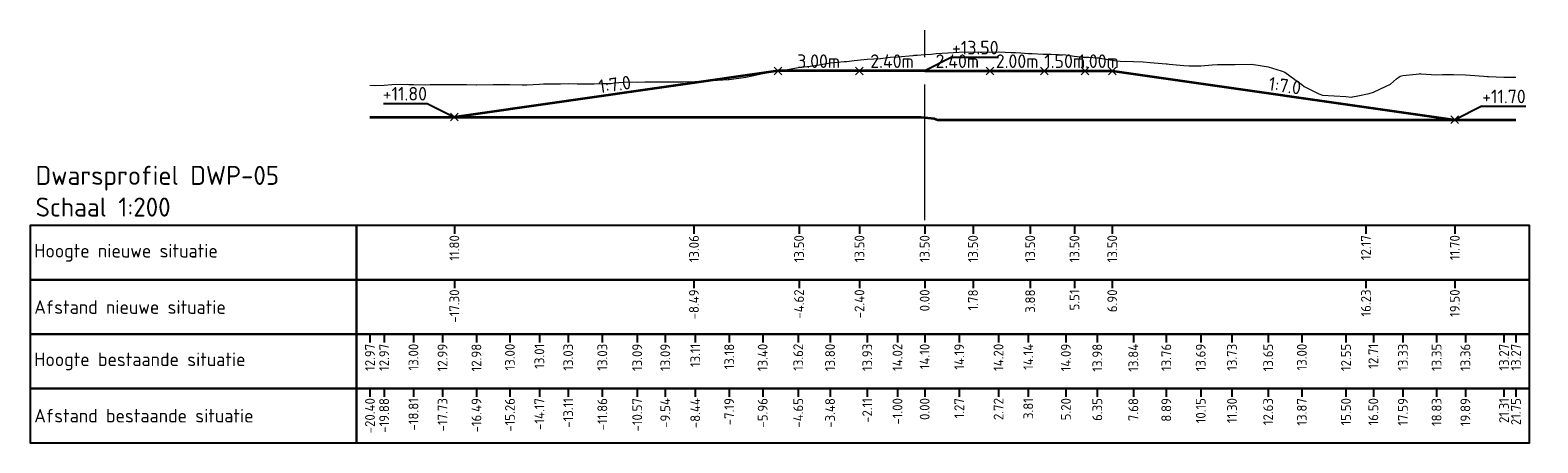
# Model space of a CAD drawing. Header units: metres. Extents: x 201888 to 228431, y 396158 to 403166.
# Tile 42 of 50: x 220626 to 220681, y 403150 to 403166. Entities that reach past the tile are written whole.
import ezdxf

# ---------------------------------------------------------------- set-up
doc = ezdxf.new("R2010")
doc.units = ezdxf.units.M
doc.linetypes.add('XX-STRAMIEN', pattern=[16, 10, -2, 2, -2])
for name, color, linetype, lineweight in [('B-WA-GW-MAAIVELD-G', 8, 'Continuous', 18), ('C3D-LABELS', 7, 'Continuous', 25), ('N-WA-GR-STRUWEEL-G', 92, 'Continuous', 35), ('N-WA-GW-AFWERKEN_INZAAIEN-G', 60, 'Continuous', 35), ('N-WA-GW-MAAIVELD-G', 90, 'Continuous', 35), ('N-WA-VH-VERHARDING_ASFALT-G', 252, 'Continuous', 35), ('N-WA-VH-VERHARDING_TEGEL-G', 252, 'Continuous', 35), ('X-XX-AL-AS-G', 1, 'XX-STRAMIEN', 18), ('X-XX-AL-DETAIL_1-S', 253, 'Continuous', 18), ('X-XX-AL-DETAIL_2-G', 7, 'Continuous', 25), ('X-XX-AL-T25', 7, 'Continuous', 25), ('X-XX-AL-T35', 7, 'Continuous', 35)]:
    doc.layers.add(name, color=color, linetype=linetype, lineweight=lineweight)
for name, color, linetype in [('C3D-SECTION', 7, 'Continuous'), ('C3D-SECTION_SECTIONVIEW', 7, 'Continuous'), ('C3D-SECTION_SECTIONVIEW_LABELING', 7, 'Continuous')]:
    doc.layers.add(name, color=color, linetype=linetype)
doc.styles.add('NLCS-ISO', font='NLCS-ISO.ttf')

# ---------------------------------------------------------------- blocks, each defined once
blk = doc.blocks.new('*U128')
at = {"layer": 'N-WA-GR-STRUWEEL-G', "color": 92, "linetype": 'Continuous', "lineweight": 35}
for p, q in [((220665.937, 402984.012), (220662.937, 402984.012)), ((220670.737, 402984.012), (220672.737, 402984.012)), ((220674.237, 402984.012), (220675.237, 402984.012))]:
    blk.add_line(p, q, dxfattribs=at)
at = {"layer": 'N-WA-GW-AFWERKEN_INZAAIEN-G', "color": 60, "linetype": 'Continuous', "lineweight": 35}
for p, q in [((220662.937, 402984.012), (220651.037, 402982.312)), ((220675.237, 402984.012), (220687.837, 402982.212))]:
    blk.add_line(p, q, dxfattribs=at)
at = {"layer": 'N-WA-VH-VERHARDING_ASFALT-G', "color": 252, "linetype": 'Continuous', "lineweight": 35}
for q in [(220665.937, 402984.012), (220670.737, 402984.012)]:
    blk.add_line((220668.337, 402984.012), q, dxfattribs=at)
at = {"layer": 'N-WA-VH-VERHARDING_TEGEL-G', "color": 252, "linetype": 'Continuous', "lineweight": 35}
blk.add_line((220672.737, 402984.012), (220674.237, 402984.012), dxfattribs=at)
at = {"layer": 'X-XX-AL-DETAIL_1-S', "color": 253, "linetype": 'Continuous', "lineweight": 18}
for p, q in [((220662.796, 402983.87), (220663.078, 402984.153)), ((220662.796, 402984.153), (220663.078, 402983.87)), ((220665.796, 402983.87), (220666.078, 402984.153)), ((220665.796, 402984.153), (220666.078, 402983.87)), ((220670.596, 402983.87), (220670.878, 402984.153)), ((220670.596, 402984.153), (220670.878, 402983.87)), ((220672.596, 402983.87), (220672.878, 402984.153)), ((220672.596, 402984.153), (220672.878, 402983.87)), ((220674.096, 402983.87), (220674.378, 402984.153)), ((220674.096, 402984.153), (220674.378, 402983.87)), ((220675.096, 402983.87), (220675.378, 402984.153)), ((220675.096, 402984.153), (220675.378, 402983.87)), ((220650.896, 402982.17), (220651.178, 402982.453)), ((220650.896, 402982.453), (220651.178, 402982.17)), ((220687.696, 402982.07), (220687.978, 402982.353)), ((220687.696, 402982.353), (220687.978, 402982.07))]:
    blk.add_line(p, q, dxfattribs=at)
at = {"layer": 'X-XX-AL-T25', "color": 7, "linetype": 'Continuous', "lineweight": 25}
for p, q in [((220669.337, 402984.512), (220668.337, 402984.012)), ((220669.337, 402984.512), (220671.049, 402984.512)), ((220648.425, 402982.812), (220650.037, 402982.812)), ((220650.037, 402982.812), (220651.037, 402982.312)), ((220688.837, 402982.712), (220687.837, 402982.212)), ((220688.837, 402982.712), (220690.449, 402982.712))]:
    blk.add_line(p, q, dxfattribs=at)
at = {"layer": 'X-XX-AL-T25', "color": 7, "linetype": 'Continuous', "lineweight": 25, "char_height": 0.5, "style": 'NLCS-ISO'}
for s, insert, attachment_point in [('+13.50', (220669.343, 402984.618), 7), ('+11.80', (220650.031, 402982.918), 9), ('+11.70', (220688.843, 402982.818), 7)]:
    blk.add_mtext(s, dxfattribs=dict(at, insert=insert, attachment_point=attachment_point))
at = {"layer": 'X-XX-AL-T25', "color": 7, "linetype": 'Continuous', "lineweight": 25, "char_height": 0.5, "attachment_point": 8, "style": 'NLCS-ISO'}
for s, insert, rotation in [('3.00m', (220664.437, 402984.118), 360), ('2.40m', (220667.137, 402984.118), 360), ('2.40m', (220669.537, 402984.118), 0), ('2.00m', (220671.737, 402984.118), 0), ('1.50m', (220673.487, 402984.118), 0), ('1.00m', (220674.737, 402984.118), 0), ('1:7.0', (220656.972, 402983.266), 8.1301), ('1:7.0', (220681.552, 402983.216), 351.8699)]:
    blk.add_mtext(s, dxfattribs=dict(at, insert=insert, rotation=rotation))
blk = doc.blocks.new('*U129')
at = {"layer": 'B-WA-GW-MAAIVELD-G', "color": 8, "linetype": 'Continuous', "lineweight": 18}
for p, q in [((220664.857, 402984.309), (220665.379, 402984.355)), ((220665.379, 402984.355), (220665.477, 402984.361)), ((220665.477, 402984.361), (220665.745, 402984.392)), ((220665.745, 402984.392), (220666.096, 402984.434)), ((220666.096, 402984.434), (220666.225, 402984.442)), ((220666.225, 402984.442), (220666.716, 402984.469)), ((220666.716, 402984.469), (220667.071, 402984.511)), ((220667.071, 402984.511), (220667.336, 402984.533)), ((220667.336, 402984.533), (220667.917, 402984.58)), ((220667.917, 402984.58), (220667.956, 402984.584)), ((220667.956, 402984.584), (220668.061, 402984.592)), ((220668.061, 402984.592), (220668.337, 402984.613)), ((220668.337, 402984.613), (220668.575, 402984.632)), ((220668.575, 402984.632), (220668.763, 402984.645)), ((220668.763, 402984.645), (220669.195, 402984.674)), ((220669.195, 402984.674), (220669.61, 402984.697)), ((220669.61, 402984.697), (220669.815, 402984.706)), ((220669.815, 402984.706), (220670.377, 402984.698)), ((220670.377, 402984.698), (220670.435, 402984.697)), ((220670.435, 402984.697), (220670.456, 402984.697)), ((220670.456, 402984.697), (220671.054, 402984.708)), ((220671.054, 402984.708), (220671.302, 402984.704)), ((220671.302, 402984.704), (220671.517, 402984.692)), ((220671.517, 402984.692), (220671.674, 402984.682)), ((220671.674, 402984.682), (220671.875, 402984.67)), ((220671.875, 402984.67), (220672.148, 402984.65)), ((220672.148, 402984.65), (220672.294, 402984.646)), ((220672.294, 402984.646), (220672.693, 402984.632)), ((220672.693, 402984.632), (220672.914, 402984.627)), ((220672.914, 402984.627), (220672.994, 402984.624)), ((220672.994, 402984.624), (220673.533, 402984.6)), ((220673.533, 402984.6), (220673.841, 402984.558)), ((220673.841, 402984.558), (220674.153, 402984.518)), ((220674.153, 402984.518), (220674.379, 402984.517)), ((220674.379, 402984.517), (220674.687, 402984.489)), ((220674.687, 402984.489), (220674.737, 402984.487)), ((220674.737, 402984.487), (220674.773, 402984.482)), ((220674.773, 402984.482), (220675.009, 402984.442)), ((220675.009, 402984.442), (220675.393, 402984.378)), ((220675.393, 402984.378), (220675.533, 402984.367)), ((220675.533, 402984.367), (220676.013, 402984.353)), ((220676.013, 402984.353), (220676.379, 402984.341)), ((220676.379, 402984.341), (220676.632, 402984.322)), ((220661.148, 402983.695), (220661.758, 402983.774)), ((220661.758, 402983.774), (220661.994, 402983.83)), ((220661.994, 402983.83), (220662.378, 402983.912)), ((220662.378, 402983.912), (220662.84, 402983.988)), ((220662.84, 402983.988), (220662.997, 402984.021)), ((220662.997, 402984.021), (220663.289, 402984.059)), ((220663.289, 402984.059), (220663.617, 402984.117)), ((220663.617, 402984.117), (220663.686, 402984.13)), ((220663.686, 402984.13), (220664.237, 402984.2)), ((220664.237, 402984.2), (220664.532, 402984.243)), ((220664.532, 402984.243), (220664.857, 402984.309)), ((220676.632, 402984.322), (220677.225, 402984.272)), ((220677.225, 402984.272), (220677.252, 402984.27)), ((220677.252, 402984.27), (220677.325, 402984.263)), ((220677.325, 402984.263), (220677.872, 402984.207)), ((220677.872, 402984.207), (220678.071, 402984.202)), ((220678.071, 402984.202), (220678.492, 402984.202)), ((220678.492, 402984.202), (220678.918, 402984.234)), ((220678.918, 402984.234), (220679.111, 402984.242)), ((220679.111, 402984.242), (220679.641, 402984.24)), ((220679.641, 402984.24), (220679.731, 402984.241)), ((220679.731, 402984.241), (220679.764, 402984.243)), ((220679.764, 402984.243), (220680.351, 402984.259)), ((220680.351, 402984.259), (220680.61, 402984.227)), ((220680.61, 402984.227), (220680.971, 402984.162)), ((220680.971, 402984.162), (220681.456, 402984.012)), ((220681.456, 402984.012), (220681.59, 402983.967)), ((220681.59, 402983.967), (220681.958, 402983.688)), ((220685.687, 402983.716), (220685.827, 402983.812)), ((220685.827, 402983.812), (220685.929, 402983.844)), ((220685.929, 402983.844), (220686.533, 402983.907)), ((220686.533, 402983.907), (220686.549, 402983.908)), ((220686.549, 402983.908), (220686.59, 402983.906)), ((220686.59, 402983.906), (220687.168, 402983.865)), ((220687.168, 402983.865), (220687.38, 402983.872)), ((220687.38, 402983.872), (220687.788, 402983.877)), ((220687.788, 402983.877), (220688.226, 402983.867)), ((220688.226, 402983.867), (220688.408, 402983.857)), ((220688.408, 402983.857), (220688.906, 402983.811)), ((220688.906, 402983.811), (220689.028, 402983.801)), ((220689.028, 402983.801), (220689.072, 402983.798)), ((220689.072, 402983.798), (220689.647, 402983.784)), ((220689.647, 402983.784), (220689.918, 402983.781)), ((220689.918, 402983.781), (220690.087, 402983.78)), ((220647.933, 402983.483), (220648.123, 402983.47)), ((220648.123, 402983.47), (220648.455, 402983.48)), ((220648.455, 402983.48), (220648.743, 402983.507)), ((220648.743, 402983.507), (220649.301, 402983.517)), ((220649.301, 402983.517), (220649.363, 402983.514)), ((220649.363, 402983.514), (220649.532, 402983.512)), ((220649.532, 402983.512), (220649.982, 402983.5)), ((220649.982, 402983.5), (220650.147, 402983.504)), ((220650.147, 402983.504), (220650.602, 402983.506)), ((220650.602, 402983.506), (220650.993, 402983.506)), ((220650.993, 402983.506), (220651.222, 402983.513)), ((220651.222, 402983.513), (220651.483, 402983.511)), ((220651.483, 402983.511), (220651.839, 402983.496)), ((220651.839, 402983.496), (220651.841, 402983.496)), ((220651.841, 402983.496), (220651.842, 402983.496)), ((220651.842, 402983.496), (220651.848, 402983.496)), ((220651.848, 402983.496), (220652.461, 402983.512)), ((220652.461, 402983.512), (220652.686, 402983.514)), ((220652.686, 402983.514), (220653.081, 402983.512)), ((220653.081, 402983.512), (220653.532, 402983.498)), ((220653.532, 402983.498), (220653.701, 402983.493)), ((220653.701, 402983.493), (220654.164, 402983.524)), ((220654.164, 402983.524), (220654.321, 402983.533)), ((220654.321, 402983.533), (220654.378, 402983.532)), ((220654.378, 402983.532), (220654.941, 402983.539)), ((220654.941, 402983.539), (220655.224, 402983.546)), ((220655.224, 402983.546), (220655.56, 402983.534)), ((220655.56, 402983.534), (220656.07, 402983.529)), ((220656.07, 402983.529), (220656.18, 402983.528)), ((220656.18, 402983.528), (220656.48, 402983.54)), ((220656.48, 402983.54), (220656.8, 402983.55)), ((220656.8, 402983.55), (220656.917, 402983.565)), ((220656.917, 402983.565), (220657.42, 402983.604)), ((220657.42, 402983.604), (220657.763, 402983.598)), ((220657.763, 402983.598), (220658.039, 402983.608)), ((220658.039, 402983.608), (220658.609, 402983.608)), ((220658.609, 402983.608), (220658.659, 402983.606)), ((220658.659, 402983.606), (220658.796, 402983.606)), ((220658.796, 402983.606), (220659.279, 402983.602)), ((220659.279, 402983.602), (220659.455, 402983.608)), ((220659.455, 402983.608), (220659.899, 402983.619)), ((220659.899, 402983.619), (220660.301, 402983.643)), ((220660.301, 402983.643), (220660.518, 402983.656)), ((220660.518, 402983.656), (220661.112, 402983.692)), ((220661.112, 402983.692), (220661.138, 402983.694)), ((220661.138, 402983.694), (220661.148, 402983.695)), ((220681.958, 402983.688), (220682.21, 402983.514)), ((220682.21, 402983.514), (220682.302, 402983.435)), ((220682.302, 402983.435), (220682.83, 402983.162)), ((220684.689, 402983.174), (220684.841, 402983.224)), ((220684.841, 402983.224), (220685.309, 402983.45)), ((220685.309, 402983.45), (220685.469, 402983.519)), ((220685.469, 402983.519), (220685.687, 402983.716)), ((220682.83, 402983.162), (220682.965, 402983.122)), ((220682.965, 402983.122), (220683.834, 402983.064)), ((220683.834, 402983.064), (220684.038, 402983.045)), ((220684.038, 402983.045), (220684.069, 402983.06)), ((220684.069, 402983.06), (220684.274, 402983.087)), ((220684.274, 402983.087), (220684.689, 402983.174))]:
    blk.add_line(p, q, dxfattribs=at)
blk = doc.blocks.new('*U130')
at = {"layer": 'N-WA-GW-MAAIVELD-G', "color": 90, "linetype": 'Continuous', "lineweight": 35}
for p, q in [((220647.933, 402982.312), (220648.467, 402982.312)), ((220648.467, 402982.312), (220649.257, 402982.312)), ((220649.257, 402982.312), (220650.039, 402982.312)), ((220650.039, 402982.312), (220651.57, 402982.312)), ((220651.57, 402982.312), (220652.351, 402982.312)), ((220652.351, 402982.312), (220653.128, 402982.312)), ((220653.128, 402982.312), (220653.905, 402982.312)), ((220653.905, 402982.312), (220655.433, 402982.312)), ((220655.433, 402982.312), (220656.213, 402982.312)), ((220656.213, 402982.312), (220656.997, 402982.312)), ((220656.997, 402982.312), (220658.512, 402982.312)), ((220658.512, 402982.312), (220659.303, 402982.312)), ((220659.303, 402982.312), (220660.101, 402982.312)), ((220660.101, 402982.312), (220661.597, 402982.312)), ((220661.597, 402982.312), (220662.405, 402982.312)), ((220662.405, 402982.312), (220663.225, 402982.312)), ((220663.225, 402982.312), (220664.696, 402982.312)), ((220664.696, 402982.312), (220665.53, 402982.312)), ((220665.53, 402982.312), (220666.379, 402982.312)), ((220666.379, 402982.312), (220666.77, 402982.312)), ((220666.77, 402982.312), (220668.212, 402982.312)), ((220668.212, 402982.312), (220668.337, 402982.298)), ((220668.337, 402982.298), (220668.686, 402982.259)), ((220668.686, 402982.259), (220668.812, 402982.212)), ((220668.812, 402982.212), (220669.697, 402982.212)), ((220669.697, 402982.212), (220670.979, 402982.212)), ((220670.979, 402982.212), (220671.886, 402982.212)), ((220671.886, 402982.212), (220672.817, 402982.212)), ((220672.817, 402982.212), (220674.186, 402982.212)), ((220674.186, 402982.212), (220675.142, 402982.212)), ((220675.142, 402982.212), (220676.126, 402982.212)), ((220676.126, 402982.212), (220677.454, 402982.212)), ((220677.454, 402982.212), (220678.468, 402982.212)), ((220678.468, 402982.212), (220679.515, 402982.212)), ((220679.515, 402982.212), (220680.799, 402982.212)), ((220680.799, 402982.212), (220681.88, 402982.212)), ((220681.88, 402982.212), (220683.118, 402982.212)), ((220683.118, 402982.212), (220684.237, 402982.212)), ((220684.237, 402982.212), (220685.396, 402982.212)), ((220685.396, 402982.212), (220686.586, 402982.212)), ((220686.586, 402982.212), (220687.787, 402982.212)), ((220687.787, 402982.212), (220688.928, 402982.212)), ((220688.928, 402982.212), (220690.087, 402982.212))]:
    blk.add_line(p, q, dxfattribs=at)
blk = doc.blocks.new('*U131')
at = {"layer": 'C3D-LABELS', "color": 7, "linetype": 'Continuous', "lineweight": 25, "char_height": 0.36, "attachment_point": 6, "rotation": 90, "style": 'NLCS-ISO'}
for s, insert in [('-20.40', (220647.933, 402971.962)), ('-19.88', (220648.455, 402971.962)), ('-18.81', (220649.532, 402971.962)), ('-17.73', (220650.602, 402971.962)), ('-16.49', (220651.848, 402971.962)), ('-15.26', (220653.081, 402971.962)), ('-14.17', (220654.164, 402971.962)), ('-13.11', (220655.224, 402971.962)), ('-11.86', (220656.48, 402971.962)), ('-10.57', (220657.763, 402971.962)), ('-9.54', (220658.796, 402971.962)), ('-8.44', (220659.899, 402971.962)), ('-7.19', (220661.148, 402971.962)), ('-5.96', (220662.378, 402971.962)), ('-4.65', (220663.686, 402971.962)), ('-3.48', (220664.857, 402971.962)), ('-2.11', (220666.225, 402971.962)), ('-1.00', (220667.336, 402971.962)), ('0.00', (220668.337, 402971.962)), ('1.27', (220669.61, 402971.962)), ('2.72', (220671.054, 402971.962)), ('3.81', (220672.148, 402971.962)), ('5.20', (220673.533, 402971.962)), ('6.35', (220674.687, 402971.962)), ('7.68', (220676.013, 402971.962)), ('8.89', (220677.225, 402971.962)), ('10.15', (220678.492, 402971.962)), ('11.30', (220679.641, 402971.962)), ('12.63', (220680.971, 402971.962)), ('13.87', (220682.21, 402971.962)), ('15.50', (220683.834, 402971.962)), ('16.50', (220684.841, 402971.962)), ('17.59', (220685.929, 402971.962)), ('18.83', (220687.168, 402971.962)), ('19.89', (220688.226, 402971.962)), ('21.31', (220689.647, 402971.962)), ('21.75', (220690.087, 402971.962))]:
    blk.add_mtext(s, dxfattribs=dict(at, insert=insert))
blk = doc.blocks.new('*U132')
at = {"layer": 'C3D-LABELS', "color": 7, "linetype": 'Continuous', "lineweight": 25, "char_height": 0.36, "attachment_point": 6, "rotation": 90, "style": 'NLCS-ISO'}
for s, insert in [('12.97', (220647.933, 402973.962)), ('12.97', (220648.455, 402973.962)), ('13.00', (220649.532, 402973.962)), ('12.99', (220650.602, 402973.962)), ('12.98', (220651.848, 402973.962)), ('13.00', (220653.081, 402973.962)), ('13.01', (220654.164, 402973.962)), ('13.03', (220655.224, 402973.962)), ('13.03', (220656.48, 402973.962)), ('13.09', (220657.763, 402973.962)), ('13.09', (220658.796, 402973.962)), ('13.11', (220659.899, 402973.962)), ('13.18', (220661.148, 402973.962)), ('13.40', (220662.378, 402973.962)), ('13.62', (220663.686, 402973.962)), ('13.80', (220664.857, 402973.962)), ('13.93', (220666.225, 402973.962)), ('14.02', (220667.336, 402973.962)), ('14.10', (220668.337, 402973.962)), ('14.19', (220669.61, 402973.962)), ('14.20', (220671.054, 402973.962)), ('14.14', (220672.148, 402973.962)), ('14.09', (220673.533, 402973.962)), ('13.98', (220674.687, 402973.962)), ('13.84', (220676.013, 402973.962)), ('13.76', (220677.225, 402973.962)), ('13.69', (220678.492, 402973.962)), ('13.73', (220679.641, 402973.962)), ('13.65', (220680.971, 402973.962)), ('13.00', (220682.21, 402973.962)), ('12.55', (220683.834, 402973.962)), ('12.71', (220684.841, 402973.962)), ('13.33', (220685.929, 402973.962)), ('13.35', (220687.168, 402973.962)), ('13.36', (220688.226, 402973.962)), ('13.27', (220689.647, 402973.962)), ('13.27', (220690.087, 402973.962))]:
    blk.add_mtext(s, dxfattribs=dict(at, insert=insert))
blk = doc.blocks.new('*U133')
at = {"layer": 'C3D-LABELS', "color": 7, "linetype": 'Continuous', "lineweight": 25, "char_height": 0.36, "attachment_point": 6, "rotation": 90, "style": 'NLCS-ISO'}
for s, insert in [('-17.30', (220651.037, 402975.962)), ('-8.49', (220659.851, 402975.962)), ('-4.62', (220663.715, 402975.962)), ('-2.40', (220665.937, 402975.962)), ('0.00', (220668.337, 402975.962)), ('1.78', (220670.115, 402975.962)), ('3.88', (220672.218, 402975.962)), ('5.51', (220673.848, 402975.962)), ('6.90', (220675.237, 402975.962)), ('16.23', (220684.569, 402975.962)), ('19.50', (220687.837, 402975.962))]:
    blk.add_mtext(s, dxfattribs=dict(at, insert=insert))
blk = doc.blocks.new('*U134')
at = {"layer": 'C3D-LABELS', "color": 7, "linetype": 'Continuous', "lineweight": 25, "char_height": 0.36, "attachment_point": 6, "rotation": 90, "style": 'NLCS-ISO'}
for s, insert in [('11.80', (220651.037, 402977.962)), ('13.06', (220659.851, 402977.962)), ('13.50', (220663.715, 402977.962)), ('13.50', (220665.937, 402977.962)), ('13.50', (220668.337, 402977.962)), ('13.50', (220670.115, 402977.962)), ('13.50', (220672.218, 402977.962)), ('13.50', (220673.848, 402977.962)), ('13.50', (220675.237, 402977.962)), ('12.17', (220684.569, 402977.962)), ('11.70', (220687.837, 402977.962))]:
    blk.add_mtext(s, dxfattribs=dict(at, insert=insert))
blk = doc.blocks.new('*U135')
at = {"layer": 'X-XX-AL-AS-G', "color": 1, "linetype": 'XX-STRAMIEN', "lineweight": 18, "ltscale": 0.5}
blk.add_line((0, 0), (0, 7), dxfattribs=at)
at = {"layer": 'X-XX-AL-DETAIL_2-G', "color": 7, "linetype": 'Continuous', "lineweight": -3}
for p, q in [((-17.3, -0.2), (-17.3, -0.5)), ((-8.486, -0.2), (-8.486, -0.5)), ((-4.622, -0.2), (-4.622, -0.5)), ((-2.4, -0.2), (-2.4, -0.5)), ((0, -0.2), (0, -0.5)), ((1.778, -0.2), (1.778, -0.5)), ((3.881, -0.2), (3.881, -0.5)), ((5.511, -0.2), (5.511, -0.5)), ((6.9, -0.2), (6.9, -0.5)), ((16.232, -0.2), (16.232, -0.5)), ((19.5, -0.2), (19.5, -0.5)), ((-17.3, -2.2), (-17.3, -2.5)), ((-8.486, -2.2), (-8.486, -2.5)), ((-4.622, -2.2), (-4.622, -2.5)), ((-2.4, -2.2), (-2.4, -2.5)), ((0, -2.2), (0, -2.5)), ((1.778, -2.2), (1.778, -2.5)), ((3.881, -2.2), (3.881, -2.5)), ((5.511, -2.2), (5.511, -2.5)), ((6.9, -2.2), (6.9, -2.5)), ((16.232, -2.2), (16.232, -2.5)), ((19.5, -2.2), (19.5, -2.5)), ((-20.404, -4.2), (-20.404, -4.5)), ((-19.882, -4.2), (-19.882, -4.5)), ((-18.805, -4.2), (-18.805, -4.5)), ((-17.735, -4.2), (-17.735, -4.5)), ((-16.489, -4.2), (-16.489, -4.5)), ((-15.256, -4.2), (-15.256, -4.5)), ((-14.173, -4.2), (-14.173, -4.5)), ((-13.113, -4.2), (-13.113, -4.5)), ((-11.857, -4.2), (-11.857, -4.5)), ((-10.574, -4.2), (-10.574, -4.5)), ((-9.541, -4.2), (-9.541, -4.5)), ((-8.438, -4.2), (-8.438, -4.5)), ((-7.189, -4.2), (-7.189, -4.5)), ((-5.959, -4.2), (-5.959, -4.5)), ((-4.651, -4.2), (-4.651, -4.5)), ((-3.48, -4.2), (-3.48, -4.5)), ((-2.112, -4.2), (-2.112, -4.5)), ((-1.001, -4.2), (-1.001, -4.5)), ((0, -4.2), (0, -4.5)), ((1.273, -4.2), (1.273, -4.5)), ((2.717, -4.2), (2.717, -4.5)), ((3.811, -4.2), (3.811, -4.5)), ((5.196, -4.2), (5.196, -4.5)), ((6.35, -4.2), (6.35, -4.5)), ((7.676, -4.2), (7.676, -4.5)), ((8.888, -4.2), (8.888, -4.5)), ((10.155, -4.2), (10.155, -4.5)), ((11.304, -4.2), (11.304, -4.5)), ((12.634, -4.2), (12.634, -4.5)), ((13.873, -4.2), (13.873, -4.5)), ((15.497, -4.2), (15.497, -4.5)), ((16.504, -4.2), (16.504, -4.5)), ((17.592, -4.2), (17.592, -4.5)), ((18.831, -4.2), (18.831, -4.5)), ((19.889, -4.2), (19.889, -4.5)), ((21.31, -4.2), (21.31, -4.5)), ((21.75, -4.2), (21.75, -4.5)), ((-20.404, -6.2), (-20.404, -6.5)), ((-19.882, -6.2), (-19.882, -6.5)), ((-18.805, -6.2), (-18.805, -6.5)), ((-17.735, -6.2), (-17.735, -6.5)), ((-16.489, -6.2), (-16.489, -6.5)), ((-15.256, -6.2), (-15.256, -6.5)), ((-14.173, -6.2), (-14.173, -6.5)), ((-13.113, -6.2), (-13.113, -6.5)), ((-11.857, -6.2), (-11.857, -6.5)), ((-10.574, -6.2), (-10.574, -6.5)), ((-9.541, -6.2), (-9.541, -6.5)), ((-8.438, -6.2), (-8.438, -6.5)), ((-7.189, -6.2), (-7.189, -6.5)), ((-5.959, -6.2), (-5.959, -6.5)), ((-4.651, -6.2), (-4.651, -6.5)), ((-3.48, -6.2), (-3.48, -6.5)), ((-2.112, -6.2), (-2.112, -6.5)), ((-1.001, -6.2), (-1.001, -6.5)), ((0, -6.2), (0, -6.5)), ((1.273, -6.2), (1.273, -6.5)), ((2.717, -6.2), (2.717, -6.5)), ((3.811, -6.2), (3.811, -6.5)), ((5.196, -6.2), (5.196, -6.5)), ((6.35, -6.2), (6.35, -6.5)), ((7.676, -6.2), (7.676, -6.5)), ((8.888, -6.2), (8.888, -6.5)), ((10.155, -6.2), (10.155, -6.5)), ((11.304, -6.2), (11.304, -6.5)), ((12.634, -6.2), (12.634, -6.5)), ((13.873, -6.2), (13.873, -6.5)), ((15.497, -6.2), (15.497, -6.5)), ((16.504, -6.2), (16.504, -6.5)), ((17.592, -6.2), (17.592, -6.5)), ((18.831, -6.2), (18.831, -6.5)), ((19.889, -6.2), (19.889, -6.5)), ((21.31, -6.2), (21.31, -6.5)), ((21.75, -6.2), (21.75, -6.5))]:
    blk.add_line(p, q, dxfattribs=at)
for points in [[(-20.904, -2.2), (-20.904, -0.2), (-32.904, -0.2), (-32.904, -2.2)], [(-20.904, -2.2), (22.25, -2.2), (22.25, -0.2), (-20.904, -0.2)], [(-20.904, -4.2), (-20.904, -2.2), (-32.904, -2.2), (-32.904, -4.2)], [(-20.904, -4.2), (22.25, -4.2), (22.25, -2.2), (-20.904, -2.2)], [(-20.904, -6.2), (-20.904, -4.2), (-32.904, -4.2), (-32.904, -6.2)], [(-20.904, -6.2), (22.25, -6.2), (22.25, -4.2), (-20.904, -4.2)], [(-20.904, -8.2), (-20.904, -6.2), (-32.904, -6.2), (-32.904, -8.2)], [(-20.904, -8.2), (22.25, -8.2), (22.25, -6.2), (-20.904, -6.2)]]:
    blk.add_3dface(points, dxfattribs=at)
at = {"layer": 'X-XX-AL-T25', "color": 7, "linetype": 'Continuous', "lineweight": 25, "char_height": 0.5, "attachment_point": 4, "style": 'NLCS-ISO'}
for s, insert in [('{\\C256;Hoogte nieuwe situatie}', (-32.754, -1.2)), ('{\\C256;Afstand nieuwe situatie}', (-32.754, -3.2)), ('{\\C256;Hoogte bestaande situatie}', (-32.754, -5.2)), ('{\\C256;Afstand bestaande situatie}', (-32.754, -7.2))]:
    blk.add_mtext(s, dxfattribs=dict(at, insert=insert))
at = {"layer": 'X-XX-AL-T35', "color": 7, "linetype": 'Continuous', "lineweight": -3, "insert": (-32.704, 2), "char_height": 0.7, "attachment_point": 1, "style": 'NLCS-ISO'}
blk.add_mtext('{\\C256;Dwarsprofiel DWP-05\\PSchaal 1:200}', dxfattribs=at)

msp = doc.modelspace()

# ---------------------------------------------------------------- block references
at = {"layer": 'C3D-SECTION', "color": 7, "linetype": 'Continuous', "lineweight": -3}
for name in ['*U128', '*U129', '*U130']:
    msp.add_blockref(name, (-9.596, 180), dxfattribs=at)
at = {"layer": 'C3D-SECTION_SECTIONVIEW', "color": 7, "linetype": 'Continuous', "lineweight": -3}
msp.add_blockref('*U135', (220658.741, 403158.512), dxfattribs=at)
at = {"layer": 'C3D-SECTION_SECTIONVIEW_LABELING', "color": 7, "linetype": 'Continuous', "lineweight": -3}
for name in ['*U134', '*U133', '*U132', '*U131']:
    msp.add_blockref(name, (-9.596, 180), dxfattribs=at)

doc.saveas('drawing.dxf')
